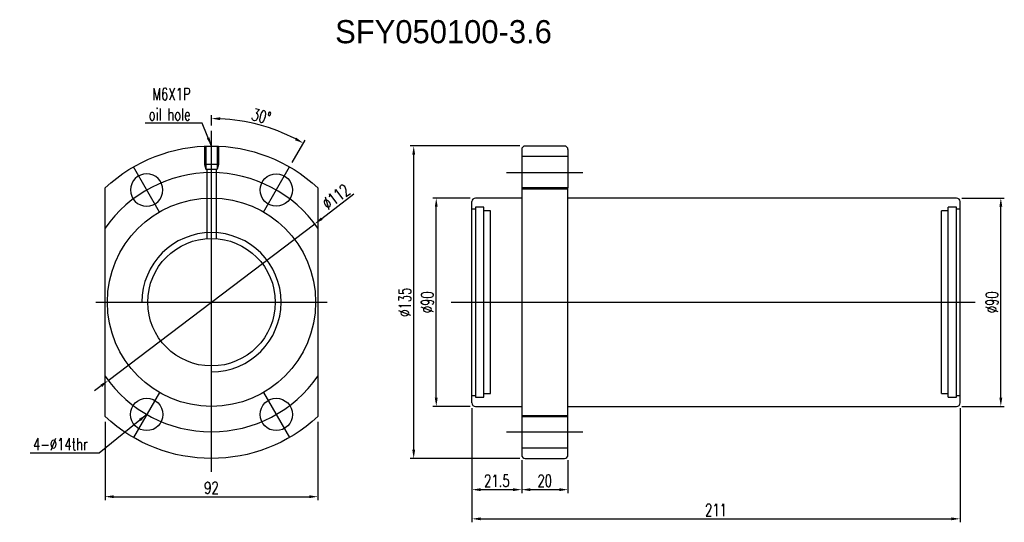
# Model space of a CAD drawing. Header units: millimetres. Extents: x 6 to 431, y 30 to 247.
import ezdxf
from ezdxf.lldxf.tags import DXFTag

# ---------------------------------------------------------------- set-up
doc = ezdxf.new("R2010")
doc.units = ezdxf.units.MM
doc.header["$LTSCALE"] = 0.2
doc.layers.get('DEFPOINTS').update_dxf_attribs({"linetype": 'CONTINUOUS'})
doc.layers.add('layer 1', color=7, linetype='CONTINUOUS')
doc.styles.add('DIM-7', font='SIMPLEX.shx', dxfattribs={"width": 0.7, "bigfont": 'chineset.shx'})
tags = doc.linetypes.add('DASHED', pattern=[25.72, 12.86, -12.86]).pattern_tags.tags
tags[6:7] = [DXFTag(74, 4), DXFTag(75, 0), DXFTag(340, '0'), DXFTag(46, 0.0), DXFTag(50, 0.0), DXFTag(44, 0.0), DXFTag(45, 0.0)]
tags[4:5] = [DXFTag(74, 4), DXFTag(75, 0), DXFTag(340, '0'), DXFTag(46, 0.0), DXFTag(50, 0.0), DXFTag(44, 0.0), DXFTag(45, 0.0)]
doc.dimstyles.new('CNS', dxfattribs={"dimtxt": 3.5, "dimasz": 2.5, "dimexe": 1, "dimexo": 1.5, "dimgap": 0.09, "dimtad": 0, "dimdsep": 46, "dimtxsty": 'DIM-7', "dimcen": 0.09, "dimclrd": 1, "dimclre": 1, "dimclrt": 4, "dimadec": 0, "dimazin": 0, "dimtfac": 1, "dimtix": 1, "dimtmove": 2, "dimatfit": 3, "dimfxl": 1, "dimtvp": 0.971429, "dimtolj": 1, "dimarcsym": 0})

# ---------------------------------------------------------------- blocks, each defined once
blk = doc.blocks.new('*D2')
at = {"layer": 'DEFPOINTS', "color": 0, "transparency": 16777216}
for p in [(201.1, 81.91), (222.6, 59.41), (222.6, 44.41)]:
    blk.add_point(p, dxfattribs=at)
at = {"layer": 'layer 1', "lineweight": -2, "transparency": 16777216}
for p, q in [((201.1, 79.66), (201.1, 42.91)), ((222.6, 57.16), (222.6, 42.91)), ((204.85, 44.41), (218.85, 44.41))]:
    blk.add_line(p, q, dxfattribs=at)
at = {"layer": 'layer 1', "transparency": 16777216}
for points in [[(204.85, 45.04), (204.85, 43.79), (201.1, 44.41)], [(218.85, 45.04), (218.85, 43.79), (222.6, 44.41)]]:
    blk.add_solid(points, dxfattribs=at)
at = {"layer": 'layer 1', "transparency": 16777216, "insert": (211.85, 48.24), "char_height": 5.25, "attachment_point": 5, "style": 'DIM-7'}
blk.add_mtext('\\A1;21.5', dxfattribs=at)
blk = doc.blocks.new('*D3')
at = {"layer": 'DEFPOINTS', "color": 0, "transparency": 16777216}
for p in [(222.6, 59.41), (242.6, 59.41), (242.6, 44.41)]:
    blk.add_point(p, dxfattribs=at)
at = {"layer": 'layer 1', "lineweight": -2, "transparency": 16777216}
for p, q in [((222.6, 57.16), (222.6, 42.91)), ((242.6, 57.16), (242.6, 42.91)), ((226.35, 44.41), (238.85, 44.41))]:
    blk.add_line(p, q, dxfattribs=at)
at = {"layer": 'layer 1', "transparency": 16777216}
for points in [[(226.35, 45.04), (226.35, 43.79), (222.6, 44.41)], [(238.85, 45.04), (238.85, 43.79), (242.6, 44.41)]]:
    blk.add_solid(points, dxfattribs=at)
at = {"layer": 'layer 1', "transparency": 16777216, "insert": (232.6, 48.24), "char_height": 5.25, "attachment_point": 5, "style": 'DIM-7'}
blk.add_mtext('\\A1;20', dxfattribs=at)
blk = doc.blocks.new('*D4')
at = {"layer": 'DEFPOINTS', "color": 0, "transparency": 16777216}
for p in [(201.1, 81.91), (412.1, 81.91), (412.1, 31.81)]:
    blk.add_point(p, dxfattribs=at)
at = {"layer": 'layer 1', "lineweight": -2, "transparency": 16777216}
for p, q in [((201.1, 79.66), (201.1, 30.31)), ((412.1, 79.66), (412.1, 30.31)), ((204.85, 31.81), (408.35, 31.81))]:
    blk.add_line(p, q, dxfattribs=at)
at = {"layer": 'layer 1', "transparency": 16777216}
for points in [[(204.85, 32.43), (204.85, 31.18), (201.1, 31.81)], [(408.35, 32.43), (408.35, 31.18), (412.1, 31.81)]]:
    blk.add_solid(points, dxfattribs=at)
at = {"layer": 'layer 1', "transparency": 16777216, "insert": (306.6, 35.63), "char_height": 5.25, "attachment_point": 5, "style": 'DIM-7'}
blk.add_mtext('\\A1;211', dxfattribs=at)
blk = doc.blocks.new('*D5')
at = {"layer": 'DEFPOINTS', "color": 0, "transparency": 16777216}
for p in [(185.68, 170.41), (202.6, 170.41), (202.6, 80.41)]:
    blk.add_point(p, dxfattribs=at)
at = {"layer": 'layer 1', "lineweight": -2, "transparency": 16777216}
for p, q in [((200.35, 170.41), (184.18, 170.41)), ((185.68, 84.16), (185.68, 166.66)), ((200.35, 80.41), (184.18, 80.41))]:
    blk.add_line(p, q, dxfattribs=at)
at = {"layer": 'layer 1', "transparency": 16777216}
for points in [[(185.05, 166.66), (186.3, 166.66), (185.68, 170.41)], [(185.05, 84.16), (186.3, 84.16), (185.68, 80.41)]]:
    blk.add_solid(points, dxfattribs=at)
at = {"layer": 'layer 1', "transparency": 16777216, "insert": (181.85, 125.41), "char_height": 5.25, "attachment_point": 5, "rotation": 90, "style": 'DIM-7'}
blk.add_mtext('\\A1;%%C90', dxfattribs=at)
blk = doc.blocks.new('*D6')
at = {"layer": 'DEFPOINTS', "color": 0, "transparency": 16777216}
for p in [(410.6, 170.41), (429.72, 170.41), (410.6, 80.41)]:
    blk.add_point(p, dxfattribs=at)
at = {"layer": 'layer 1', "lineweight": -2, "transparency": 16777216}
for p, q in [((412.85, 170.41), (431.22, 170.41)), ((429.72, 84.16), (429.72, 166.66)), ((412.85, 80.41), (431.22, 80.41))]:
    blk.add_line(p, q, dxfattribs=at)
at = {"layer": 'layer 1', "transparency": 16777216}
for points in [[(429.1, 166.66), (430.35, 166.66), (429.72, 170.41)], [(429.1, 84.16), (430.35, 84.16), (429.72, 80.41)]]:
    blk.add_solid(points, dxfattribs=at)
at = {"layer": 'layer 1', "transparency": 16777216, "insert": (425.9, 125.41), "char_height": 5.25, "attachment_point": 5, "rotation": 90, "style": 'DIM-7'}
blk.add_mtext('\\A1;%%C90', dxfattribs=at)
blk = doc.blocks.new('*D7')
at = {"layer": 'DEFPOINTS', "color": 0, "transparency": 16777216}
for p in [(175.93, 192.91), (224.1, 192.91), (224.1, 57.91)]:
    blk.add_point(p, dxfattribs=at)
at = {"layer": 'layer 1', "lineweight": -2, "transparency": 16777216}
for p, q in [((221.85, 192.91), (174.43, 192.91)), ((175.93, 61.66), (175.93, 189.16)), ((221.85, 57.91), (174.43, 57.91))]:
    blk.add_line(p, q, dxfattribs=at)
at = {"layer": 'layer 1', "transparency": 16777216}
for points in [[(175.31, 189.16), (176.56, 189.16), (175.93, 192.91)], [(175.31, 61.66), (176.56, 61.66), (175.93, 57.91)]]:
    blk.add_solid(points, dxfattribs=at)
at = {"layer": 'layer 1', "transparency": 16777216, "insert": (172.11, 125.41), "char_height": 5.25, "attachment_point": 5, "rotation": 90, "style": 'DIM-7'}
blk.add_mtext('\\A1;%%C135', dxfattribs=at)
blk = doc.blocks.new('*D8')
at = {"layer": 'DEFPOINTS', "color": 0, "transparency": 16777216}
for p in [(42.52, 76.01), (134.52, 76.01), (134.52, 41.38)]:
    blk.add_point(p, dxfattribs=at)
at = {"layer": 'layer 1', "lineweight": -2, "transparency": 16777216}
for p, q in [((42.52, 73.76), (42.52, 39.88)), ((134.52, 73.76), (134.52, 39.88)), ((46.27, 41.38), (130.77, 41.38))]:
    blk.add_line(p, q, dxfattribs=at)
at = {"layer": 'layer 1', "transparency": 16777216}
for points in [[(46.27, 42), (46.27, 40.75), (42.52, 41.38)], [(130.77, 42), (130.77, 40.75), (134.52, 41.38)]]:
    blk.add_solid(points, dxfattribs=at)
at = {"layer": 'layer 1', "transparency": 16777216, "insert": (88.52, 45.2), "char_height": 5.25, "attachment_point": 5, "style": 'DIM-7'}
blk.add_mtext('\\A1;92', dxfattribs=at)
blk = doc.blocks.new('*D9')
at = {"layer": 'DEFPOINTS', "color": 0, "transparency": 16777216}
for p in [(88.52, 199.48), (115.67, 199.99), (122.27, 183.86), (111.02, 164.38), (88.52, 52.08)]:
    blk.add_point(p, dxfattribs=at)
at = {"layer": 'layer 1', "lineweight": -2, "transparency": 16777216}
for p, q in [((88.52, 201.73), (88.52, 206.28)), ((123.4, 185.81), (128.96, 195.44))]:
    blk.add_line(p, q, dxfattribs=at)
blk.add_arc((88.52, 125.41), 79.37, 62.7073, 87.2927, dxfattribs=at)
at = {"layer": 'layer 1', "transparency": 16777216}
for points in [[(92.26, 204.06), (92.29, 205.31), (88.52, 204.78)], [(125.22, 196.49), (124.62, 195.39), (128.21, 194.14)]]:
    blk.add_solid(points, dxfattribs=at)
at = {"layer": 'layer 1', "transparency": 16777216, "insert": (110.06, 205.77), "char_height": 5.25, "attachment_point": 5, "rotation": 345, "style": 'DIM-7'}
blk.add_mtext('\\A1;30°', dxfattribs=at)
blk = doc.blocks.new('*D10')
at = {"layer": 'DEFPOINTS', "color": 0, "transparency": 16777216}
for p in [(133.16, 159.23), (43.89, 91.59)]:
    blk.add_point(p, dxfattribs=at)
at = {"layer": 'layer 1', "lineweight": -2, "transparency": 16777216}
for p, q in [((150.12, 172.07), (136.15, 161.49)), ((43.89, 91.59), (133.16, 159.23)), ((40.9, 89.32), (37.91, 87.06))]:
    blk.add_line(p, q, dxfattribs=at)
at = {"layer": 'layer 1', "transparency": 16777216}
for points in [[(135.77, 161.99), (136.52, 160.99), (133.16, 159.23)], [(40.52, 89.82), (41.28, 88.82), (43.89, 91.59)]]:
    blk.add_solid(points, dxfattribs=at)
at = {"layer": 'layer 1', "transparency": 16777216, "insert": (142.32, 170.96), "char_height": 5.25, "attachment_point": 5, "rotation": 37.1505, "style": 'DIM-7'}
blk.add_mtext('\\A1;∅112', dxfattribs=at)

msp = doc.modelspace()

# ---------------------------------------------------------------- linework, layer by layer
at = {"layer": 'layer 1'}
for p, q in [((88.524, 52.081), (88.524, 199.477)), ((66.024, 164.378), (54.774, 183.863)), ((111.024, 164.378), (122.274, 183.863)), ((216.103, 181.407), (249.103, 181.407)), ((38.524, 125.407), (138.524, 125.407)), ((192.153, 125.407), (418.603, 125.407)), ((66.024, 86.435), (54.774, 66.95)), ((111.024, 86.435), (122.274, 66.95)), ((216.103, 69.407), (249.103, 69.407))]:
    msp.add_line(p, q, dxfattribs=at)
at = {"layer": 'layer 1', "linetype": 'DASHED'}
for p, q in [((85.524, 192.84), (85.524, 184.907)), ((86.024, 192.86), (86.024, 182.907)), ((91.024, 192.86), (91.024, 182.907)), ((91.524, 192.84), (91.524, 184.907)), ((242.603, 188.407), (222.603, 188.407)), ((91.524, 184.907), (85.524, 184.907)), ((85.524, 184.907), (86.024, 182.907)), ((91.524, 184.907), (91.024, 182.907)), ((86.024, 182.907), (91.024, 182.907)), ((86.524, 182.907), (86.524, 152.884)), ((90.524, 182.907), (90.524, 152.884)), ((222.603, 174.407), (242.603, 174.407)), ((206.303, 166.407), (202.603, 166.407)), ((202.603, 166.407), (202.603, 84.407)), ((206.303, 84.407), (206.303, 166.407)), ((410.603, 166.407), (406.903, 166.407)), ((406.903, 84.407), (406.903, 166.407)), ((410.603, 84.407), (410.603, 166.407)), ((202.603, 165.657), (201.103, 165.657)), ((209.103, 164.907), (206.303, 164.907)), ((209.103, 85.907), (209.103, 164.907)), ((406.903, 164.907), (404.103, 164.907)), ((404.103, 85.907), (404.103, 164.907)), ((412.103, 165.657), (410.603, 165.657)), ((201.103, 85.157), (202.603, 85.157)), ((206.303, 85.907), (209.103, 85.907)), ((404.103, 85.907), (406.903, 85.907)), ((410.603, 85.157), (412.103, 85.157)), ((202.603, 84.407), (206.303, 84.407)), ((406.903, 84.407), (410.603, 84.407)), ((222.603, 76.407), (242.603, 76.407)), ((242.603, 62.407), (222.603, 62.407))]:
    msp.add_line(p, q, dxfattribs=at)
at = {"layer": 'layer 1', "linetype": 'Continuous'}
for p, q in [((241.103, 192.907), (224.103, 192.907)), ((222.603, 191.407), (222.603, 59.407)), ((242.603, 191.407), (242.603, 174.805)), ((42.524, 76.008), (42.524, 174.805)), ((134.524, 174.805), (134.524, 76.008)), ((242.603, 174.805), (222.603, 174.805)), ((242.603, 76.008), (242.603, 174.805)), ((222.603, 170.407), (202.603, 170.407)), ((410.603, 170.407), (242.603, 170.407)), ((201.103, 81.907), (201.103, 168.907)), ((412.103, 81.907), (412.103, 168.907)), ((202.603, 80.407), (222.603, 80.407)), ((242.603, 80.407), (410.603, 80.407)), ((222.603, 76.008), (242.603, 76.008)), ((242.603, 59.407), (242.603, 76.008)), ((224.103, 57.907), (241.103, 57.907))]:
    msp.add_line(p, q, dxfattribs=at)
at = {"layer": 'layer 1', "linetype": 'Continuous', "extrusion": (0, 0, -1)}
msp.add_circle((-60.524, 173.904), 7, dxfattribs=at)
at = {"layer": 'layer 1', "linetype": 'Continuous'}
for centre, radius in [((116.524, 173.904), 7), ((88.524, 125.407), 27.55), ((60.524, 76.909), 7), ((116.524, 76.909), 7)]:
    msp.add_circle(centre, radius, dxfattribs=at)
at = {"layer": 'layer 1', "linetype": 'DASHED'}
msp.add_circle((88.524, 125.407), 45, dxfattribs=at)
at = {"layer": 'layer 1', "linetype": 'Continuous', "extrusion": (0, 0, -1)}
for start, end in [(47.04048, 132.95952), (227.04048, 312.95952)]:
    msp.add_arc((-88.524, 125.407), 67.5, start, end, dxfattribs=at)
at = {"layer": 'layer 1', "linetype": 'Continuous'}
for centre, start, end in [((224.103, 191.407), 90, 180), ((241.103, 191.407), 0, 90), ((202.603, 168.907), 90, 180), ((410.603, 168.907), 0, 90), ((202.603, 81.907), 180, 270), ((410.603, 81.907), 270, 0), ((224.103, 59.407), 180, 270), ((241.103, 59.407), 270, 0)]:
    msp.add_arc(centre, 1.5, start, end, dxfattribs=at)
at = {"layer": 'layer 1'}
for radius, start, end in [(56, 34.77194, 145.22806), (30.095, 270, 180), (56, 214.77194, 325.22806)]:
    msp.add_arc((88.524, 125.407), radius, start, end, dxfattribs=at)

# ---------------------------------------------------------------- texts
msp.add_text('SFY050100-3.6', height=10, dxfattribs=at).set_placement((141.979, 237.306))
at = {"layer": 'layer 1', "char_height": 5.25, "attachment_point": 9, "style": 'DIM-7'}
for s, insert in [('\\A1;M6X1P\\Poil hole', (79.504, 203.932)), ('\\A1;4-%%C14thr', (35.028, 61.433))]:
    msp.add_mtext(s, dxfattribs=dict(at, insert=insert))

# ---------------------------------------------------------------- dimensions: what is measured, and where the dimension line sits
at = {"layer": 'layer 1'}
dim = msp.add_angular_dim_2l(base=(115.669, 199.989), line1=((111.024, 164.378), (122.274, 183.863)), line2=((88.524, 52.081), (88.524, 199.477)), dimstyle='CNS', override={"dimscale": 1.5, "dimgap": 0.8, "dimtad": 1, "dimclrd": 256, "dimclre": 256, "dimclrt": 256, "dimadec": 2, "dimazin": 2, "dimtm": 1e-09, "dimtfac": 0.6, "dimtmove": 1, "dimatfit": 0}, dxfattribs=at)
dim.commit()
dim.dimension.update_dxf_attribs({"geometry": '*D9', "text_midpoint": (110.056, 205.766)})
for base, p1, p2, picture, middle in [((175.934, 192.907), (224.103, 57.907), (224.103, 192.907), '*D7', (172.109, 125.407)), ((185.678, 170.407), (202.603, 80.407), (202.603, 170.407), '*D5', (181.853, 125.407)), ((429.722, 170.407), (410.603, 80.407), (410.603, 170.407), '*D6', (425.897, 125.407))]:
    dim = msp.add_linear_dim(base=base, p1=p1, p2=p2, angle=90, text='%%C<>', dimstyle='CNS', override={"dimscale": 1.5, "dimgap": 0.8, "dimtad": 1, "dimclrd": 256, "dimclre": 256, "dimclrt": 256, "dimadec": 2, "dimazin": 2, "dimtm": 1e-09, "dimtfac": 0.6, "dimtmove": 1, "dimatfit": 0}, dxfattribs=at)
    dim.commit()
    dim.dimension.update_dxf_attribs({"geometry": picture, "text_midpoint": middle})
dim = msp.add_diameter_dim_2p(p1=(43.889, 91.588), p2=(133.158, 159.225), dimstyle='CNS', override={"dimscale": 1.5, "dimgap": 0.8, "dimtad": 1, "dimclrd": 256, "dimclre": 256, "dimclrt": 256, "dimadec": 2, "dimazin": 2, "dimtm": 1e-09, "dimtfac": 0.6, "dimtmove": 1, "dimatfit": 0}, dxfattribs=at)
dim.commit()
dim.dimension.update_dxf_attribs({"geometry": '*D10', "text_midpoint": (142.316, 170.963)})
for base, p1, p2, picture, middle in [((222.603, 44.411), (201.103, 81.907), (222.603, 59.407), '*D2', (211.853, 48.236)), ((412.103, 31.807), (201.103, 81.907), (412.103, 81.907), '*D4', (306.603, 35.632)), ((134.524, 41.376), (42.524, 76.008), (134.524, 76.008), '*D8', (88.524, 45.201)), ((242.603, 44.411), (222.603, 59.407), (242.603, 59.407), '*D3', (232.603, 48.236))]:
    dim = msp.add_linear_dim(base=base, p1=p1, p2=p2, dimstyle='CNS', override={"dimscale": 1.5, "dimgap": 0.8, "dimtad": 1, "dimclrd": 256, "dimclre": 256, "dimclrt": 256, "dimadec": 2, "dimazin": 2, "dimtm": 1e-09, "dimtfac": 0.6, "dimtmove": 1, "dimatfit": 0}, dxfattribs=at)
    dim.commit()
    dim.dimension.update_dxf_attribs({"geometry": picture, "text_midpoint": middle})

# ---------------------------------------------------------------- leaders
at = {"layer": 'layer 1', "annotation_type": 0, "has_hookline": 1, "hookline_direction": 1}
for points, text_width in [([(88.524, 192.907), (84.454, 202.732), (80.704, 202.732)], 19.6), ([(60.524, 76.909), (39.978, 60.233), (36.228, 60.233)], 24.85)]:
    msp.add_leader(points, dimstyle='CNS', override={"dimscale": 1.5, "dimgap": 0.8, "dimtad": 1, "dimclrd": 256, "dimclre": 256, "dimclrt": 256, "dimadec": 2, "dimazin": 2, "dimtm": 1e-09, "dimtfac": 0.6, "dimtmove": 1, "dimatfit": 0}, dxfattribs=dict(at, text_width=text_width))

doc.saveas('drawing.dxf')
